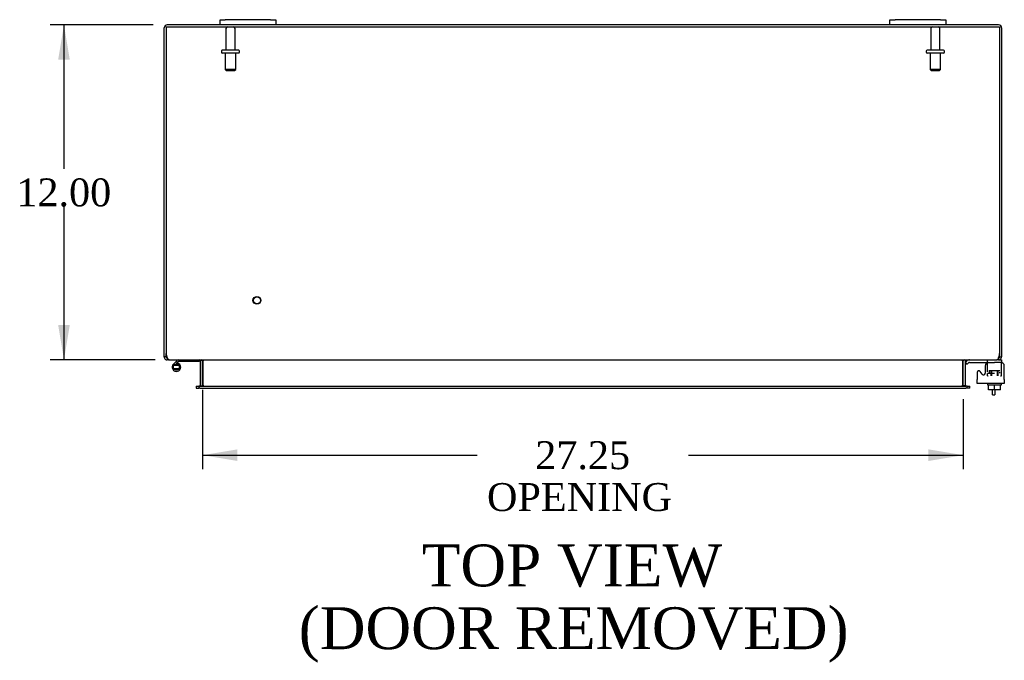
# Model space of a CAD drawing. Header units: inches. Extents: x 15 to 236, y 11 to 157.
# Tile 4 of 9: x 65 to 100, y 117 to 140. Entities that reach past the tile are written whole.
import ezdxf
from ezdxf.enums import TextEntityAlignment as Align

# ---------------------------------------------------------------- set-up
doc = ezdxf.new("R2010")
doc.units = ezdxf.units.IN
doc.header["$MEASUREMENT"] = 0
for name, color, linetype in [('COM40153-1', 7, 'CONTINUOUS'), ('COM42667', 7, 'CONTINUOUS'), ('COM42780', 7, 'CONTINUOUS'), ('COM48494', 7, 'CONTINUOUS'), ('COM48514', 7, 'CONTINUOUS'), ('DEFAULT', 7, 'CONTINUOUS'), ('FET07710', 7, 'CONTINUOUS'), ('HNG10620-38B', 7, 'CONTINUOUS'), ('HNG10620-38P', 7, 'CONTINUOUS'), ('SCC19011', 7, 'CONTINUOUS'), ('STD21878', 7, 'CONTINUOUS'), ('STD26094', 7, 'CONTINUOUS'), ('WAF25035', 7, 'CONTINUOUS')]:
    doc.layers.add(name, color=color, linetype=linetype)
doc.styles.add('SEACAD_TIMES_NEW_ROMAN', font='times.ttf')

# ---------------------------------------------------------------- blocks, each defined once
blk = doc.blocks.new('GDIMGGROUP18')
at = {"layer": 'DEFAULT', "linetype": 'Continuous'}
for points in [[(66.174, 138.505), (66.591, 138.505), (66.383, 139.755)], [(66.174, 129.005), (66.383, 127.755), (66.591, 129.005)]]:
    blk.add_hatch(color=136, dxfattribs=at).paths.add_polyline_path(points)
at = {"layer": 'DEFAULT', "color": 136, "linetype": 'Continuous'}
for p, q in [((69.58, 139.755), (65.883, 139.755)), ((66.383, 139.755), (66.383, 134.605)), ((66.383, 133.255), (66.383, 127.755)), ((69.649, 127.755), (65.883, 127.755))]:
    blk.add_line(p, q, dxfattribs=at)
at = {"layer": 'DEFAULT', "color": 136, "linetype": 'Continuous', "style": 'SEACAD_TIMES_NEW_ROMAN'}
blk.add_text('12.00', height=1, dxfattribs=at).set_placement((64.677, 134.255), align=Align.TOP_LEFT)
blk = doc.blocks.new('GDIMGGROUP19')
at = {"layer": 'DEFAULT', "linetype": 'Continuous'}
for points in [[(72.597, 124.133), (72.597, 124.549), (71.347, 124.341)], [(97.347, 124.133), (98.597, 124.341), (97.347, 124.549)]]:
    blk.add_hatch(color=136, dxfattribs=at).paths.add_polyline_path(points)
at = {"layer": 'DEFAULT', "color": 136, "linetype": 'Continuous'}
for p, q in [((71.347, 126.681), (71.347, 123.841)), ((98.597, 126.35), (98.597, 123.841)), ((71.347, 124.341), (81.186, 124.341)), ((88.758, 124.341), (98.597, 124.341))]:
    blk.add_line(p, q, dxfattribs=at)
at = {"layer": 'DEFAULT', "color": 136, "linetype": 'Continuous', "style": 'SEACAD_TIMES_NEW_ROMAN'}
for s, p in [('27.25', (83.265, 124.841)), ('OPENING ', (81.536, 123.341))]:
    blk.add_text(s, height=1, dxfattribs=at).set_placement(p, align=Align.TOP_LEFT)

msp = doc.modelspace()

# ---------------------------------------------------------------- linework, layer by layer
at = {"layer": 'COM40153-1', "color": 7}
for p, q in [((99.65, 126.505), (99.65, 126.684)), ((99.722, 126.684), (99.722, 126.505)), ((99.65, 126.505), (99.722, 126.505))]:
    msp.add_line(p, q, dxfattribs=at)
at = {"layer": 'COM42667', "color": 7}
for p, q in [((99.271, 127.243), (99.208, 127.341)), ((99.381, 127.535), (99.381, 127.276)), ((100.067, 127.053), (100.067, 127.535)), ((99.097, 127.308), (99.097, 127.053)), ((99.097, 126.91), (99.097, 127.053)), ((100.067, 127.053), (100.067, 126.91)), ((100.067, 126.91), (99.097, 126.91))]:
    msp.add_line(p, q, dxfattribs=at)
for centre, radius, start, end in [((99.157, 127.308), 0.06, 32.8455, 180), ((99.506, 127.535), 0.125, 90, 180), ((99.942, 127.535), 0.125, 0, 90), ((99.321, 127.276), 0.06, 212.8455, 0)]:
    msp.add_arc(centre, radius, start, end, dxfattribs=at)
at = {"layer": 'COM42780', "color": 7}
for p, q in [((98.669, 127.663), (98.719, 127.713)), ((99.468, 127.615), (99.468, 127.74)), ((99.864, 127.755), (99.968, 127.755)), ((99.968, 127.755), (99.968, 127.66)), ((98.669, 127.663), (98.736, 127.596)), ((98.736, 127.596), (98.786, 127.646)), ((98.82, 127.66), (99.718, 127.66)), ((98.854, 127.661), (98.854, 127.66)), ((98.854, 127.661), (98.913, 127.661)), ((98.913, 127.661), (98.913, 127.66)), ((98.913, 127.661), (98.942, 127.661)), ((98.942, 127.661), (98.942, 127.66)), ((98.942, 127.661), (99.104, 127.661)), ((99.054, 127.661), (99.054, 127.66)), ((99.104, 127.661), (99.104, 127.66)), ((99.523, 127.373), (99.913, 127.373)), ((99.523, 127.373), (99.523, 127.294)), ((99.593, 127.183), (99.593, 127.373)), ((99.612, 127.373), (99.612, 127.183)), ((99.968, 127.66), (99.718, 127.66)), ((99.825, 127.183), (99.825, 127.373)), ((99.843, 127.183), (99.843, 127.373)), ((99.968, 127.658), (99.968, 127.66)), ((99.968, 127.613), (99.968, 127.66)), ((99.968, 127.324), (99.968, 127.613)), ((99.468, 127.278), (99.718, 127.278)), ((99.468, 127.183), (99.468, 127.27)), ((99.468, 127.183), (99.484, 127.183)), ((99.913, 127.278), (99.913, 127.317)), ((99.928, 127.183), (99.968, 127.183)), ((99.968, 127.183), (99.968, 127.324))]:
    msp.add_line(p, q, dxfattribs=at)
for radius in [0.143, 0.048]:
    msp.add_arc((98.82, 127.612), radius, 90, 135, dxfattribs=at)
msp.add_ellipse((99.218, 126.655), major_axis=(0, 14.322), ratio=0.017455, start_param=-1.524085, end_param=-1.503851, dxfattribs=at)
msp.add_open_spline([(99.465, 127.652), (99.465, 127.654), (99.464, 127.656), (99.463, 127.659), (99.461, 127.66), (99.46, 127.66)], degree=3, knots=[0.6179659, 0.6179659, 0.6179659, 0.6179659, 0.75, 0.75, 1, 1, 1, 1], dxfattribs=at)
at = {"layer": 'COM48494', "color": 7}
for p, q in [((71.972, 139.755), (70.08, 139.755)), ((95.972, 139.755), (73.972, 139.755)), ((99.864, 139.755), (97.972, 139.755)), ((69.972, 127.981), (69.972, 139.647)), ((99.972, 139.647), (99.972, 127.981)), ((69.972, 127.863), (69.972, 127.981)), ((70.044, 127.863), (69.972, 127.863)), ((70.044, 127.863), (70.044, 127.981)), ((70.08, 127.827), (70.06, 127.833)), ((70.08, 127.827), (70.08, 127.755)), ((70.149, 127.755), (70.08, 127.755)), ((71.273, 127.729), (71.336, 127.748)), ((71.275, 126.85), (71.275, 127.719)), ((71.347, 126.85), (71.347, 127.719)), ((98.597, 126.85), (98.597, 127.719)), ((98.67, 127.729), (98.608, 127.748)), ((98.669, 127.719), (98.669, 126.85)), ((99.864, 127.755), (99.794, 127.755)), ((99.864, 127.827), (99.883, 127.833)), ((99.864, 127.827), (99.864, 127.755)), ((99.9, 127.981), (99.9, 127.863)), ((99.9, 127.863), (99.972, 127.863)), ((99.972, 127.981), (99.972, 127.863)), ((71.117, 126.814), (71.117, 126.742)), ((71.117, 126.814), (71.187, 126.814)), ((71.117, 126.742), (71.187, 126.742)), ((71.187, 126.814), (71.211, 126.814)), ((71.187, 126.742), (71.211, 126.742)), ((71.272, 126.838), (71.323, 126.82)), ((98.671, 126.838), (98.62, 126.82)), ((98.732, 126.814), (98.756, 126.814)), ((98.756, 126.742), (98.732, 126.742)), ((98.756, 126.814), (98.827, 126.814)), ((98.827, 126.742), (98.756, 126.742)), ((98.827, 126.742), (98.827, 126.814))]:
    msp.add_line(p, q, dxfattribs=at)
for centre, radius, start, end in [((70.08, 139.647), 0.108, 90, 180), ((99.864, 139.647), 0.108, 0, 90), ((70.08, 127.863), 0.108, 180, 237.3569), ((70.08, 127.864), 0.109, 237.4482, 269.9087), ((70.08, 127.863), 0.036, 180, 237.3569), ((71.239, 127.719), 0.036, 16.2206, 89.9999), ((71.239, 127.719), 0.036, 0, 16.2205), ((71.239, 127.719), 0.108, 0, 16.2205), ((98.705, 127.719), 0.108, 163.7795, 180), ((98.705, 127.719), 0.036, 163.7795, 180), ((98.705, 127.719), 0.036, 90.0001, 163.7794), ((99.864, 127.863), 0.108, 270, 302.6431), ((99.864, 127.863), 0.036, 302.6431, 0), ((99.864, 127.863), 0.108, 302.6431, 0), ((71.239, 126.85), 0.036, 270.0001, 340.2178), ((71.239, 126.85), 0.036, 340.2179, 0), ((71.239, 126.85), 0.108, 347.0013, 0), ((98.705, 126.85), 0.108, 180, 192.9987), ((98.705, 126.85), 0.036, 180, 199.7821), ((98.705, 126.85), 0.036, 199.7822, 269.9999)]:
    msp.add_arc(centre, radius, start, end, dxfattribs=at)
at = {"layer": 'COM48514', "color": 7}
for p, q in [((70.044, 139.683), (99.9, 139.683)), ((70.044, 139.683), (70.044, 127.981)), ((99.9, 139.683), (99.9, 127.981)), ((70.149, 127.755), (99.794, 127.755)), ((71.371, 127.729), (71.371, 127.719)), ((71.371, 126.85), (71.371, 127.719)), ((98.572, 127.719), (98.572, 127.729)), ((98.572, 127.719), (98.572, 126.85)), ((71.251, 126.814), (71.211, 126.814)), ((71.211, 126.814), (71.211, 126.742)), ((71.251, 126.742), (71.211, 126.742)), ((71.251, 126.814), (98.692, 126.814)), ((71.251, 126.742), (98.692, 126.742)), ((71.371, 126.85), (71.371, 126.838)), ((98.572, 126.838), (98.572, 126.85)), ((98.732, 126.814), (98.692, 126.814)), ((98.732, 126.742), (98.692, 126.742)), ((98.732, 126.742), (98.732, 126.814))]:
    msp.add_line(p, q, dxfattribs=at)
for centre, radius, start, end in [((70.294, 127.981), 0.25, 180, 208.1546), ((70.287, 127.909), 0.219, 191.9345, 218.5283), ((70.153, 127.803), 0.0474, 219.5351, 265.4044), ((71.289, 127.612), 0.144, 54.8335, 86.5117), ((98.654, 127.612), 0.144, 93.4883, 125.1665), ((99.791, 127.803), 0.0474, 274.5956, 320.4649), ((99.656, 127.909), 0.219, 321.4717, 348.0655), ((99.65, 127.981), 0.25, 331.8454, 0), ((71.279, 127.004), 0.19, 272.3178, 299.1088), ((98.664, 127.004), 0.19, 240.8912, 267.6822)]:
    msp.add_arc(centre, radius, start, end, dxfattribs=at)
at = {"layer": 'FET07710', "color": 7}
for p, q in [((71.972, 139.942), (72.159, 139.942)), ((71.972, 139.755), (71.972, 139.942)), ((72.159, 139.755), (71.972, 139.755)), ((73.784, 139.942), (72.159, 139.942)), ((73.784, 139.755), (72.159, 139.755)), ((73.784, 139.942), (73.972, 139.942)), ((73.972, 139.755), (73.784, 139.755)), ((73.972, 139.942), (73.972, 139.755)), ((95.972, 139.942), (96.159, 139.942)), ((95.972, 139.755), (95.972, 139.942)), ((96.159, 139.755), (95.972, 139.755)), ((97.784, 139.942), (96.159, 139.942)), ((97.784, 139.755), (96.159, 139.755)), ((97.784, 139.942), (97.972, 139.942)), ((97.972, 139.755), (97.784, 139.755)), ((97.972, 139.942), (97.972, 139.755))]:
    msp.add_line(p, q, dxfattribs=at)
at = {"layer": 'HNG10620-38B', "color": 7}
for p, q in [((70.411, 127.712), (70.302, 127.603)), ((70.428, 127.729), (70.411, 127.712)), ((70.411, 127.712), (70.453, 127.669)), ((70.471, 127.687), (70.453, 127.669)), ((71.227, 127.695), (70.491, 127.695)), ((71.227, 127.755), (71.227, 127.695)), ((70.453, 127.669), (70.367, 127.583)), ((70.456, 127.641), (70.438, 127.584))]:
    msp.add_line(p, q, dxfattribs=at)
for centre, radius, start, end in [((70.491, 127.666), 0.089, 90, 135), ((70.491, 127.666), 0.029, 90, 135), ((70.411, 127.494), 0.154, 135, 72.8181)]:
    msp.add_arc(centre, radius, start, end, dxfattribs=at)
at = {"layer": 'HNG10620-38P', "color": 7}
for p, q in [((70.296, 127.559), (70.296, 127.429)), ((70.526, 127.559), (70.296, 127.559)), ((70.526, 127.429), (70.296, 127.429)), ((70.526, 127.429), (70.526, 127.559))]:
    msp.add_line(p, q, dxfattribs=at)
for centre, start, end in [((70.415, 127.326), 90.9722, 117.1004), ((70.415, 127.663), 242.9006, 269.0262), ((70.406, 127.326), 62.9012, 89.0261), ((70.406, 127.663), 270.9722, 297.1006)]:
    msp.add_arc(centre, 0.262, start, end, dxfattribs=at)
at = {"layer": 'SCC19011', "color": 7}
for p, q in [((99.503, 126.684), (99.503, 126.865)), ((99.718, 126.684), (99.503, 126.684)), ((99.718, 126.684), (99.718, 126.865)), ((99.933, 126.684), (99.718, 126.684)), ((99.933, 126.684), (99.933, 126.865))]:
    msp.add_line(p, q, dxfattribs=at)
at = {"layer": 'STD21878', "color": 7}
for radius in [0.141, 0.125]:
    msp.add_circle((73.294, 129.887), radius, dxfattribs=at)
at = {"layer": 'STD26094', "color": 7}
for p, q in [((72.182, 139.623), (72.182, 138.846)), ((72.512, 138.846), (72.512, 139.623)), ((97.432, 139.623), (97.432, 138.846)), ((97.762, 138.846), (97.762, 139.623)), ((72.022, 138.816), (72.022, 138.776)), ((72.642, 138.846), (72.052, 138.846)), ((72.642, 138.746), (72.052, 138.746)), ((72.159, 138.746), (72.159, 138.159)), ((72.534, 138.159), (72.534, 138.746)), ((72.672, 138.776), (72.672, 138.816)), ((97.272, 138.816), (97.272, 138.776)), ((97.892, 138.846), (97.302, 138.846)), ((97.892, 138.746), (97.302, 138.746)), ((97.409, 138.746), (97.409, 138.159)), ((97.784, 138.159), (97.784, 138.746)), ((97.922, 138.776), (97.922, 138.816)), ((72.534, 138.159), (72.159, 138.159)), ((72.159, 138.159), (72.197, 138.121)), ((72.197, 138.121), (72.497, 138.121)), ((72.497, 138.121), (72.534, 138.159)), ((97.784, 138.159), (97.409, 138.159)), ((97.409, 138.159), (97.447, 138.121)), ((97.447, 138.121), (97.747, 138.121)), ((97.747, 138.121), (97.784, 138.159))]:
    msp.add_line(p, q, dxfattribs=at)
for centre, radius, start, end in [((72.242, 139.623), 0.06, 90, 180), ((72.452, 139.623), 0.06, 0, 90), ((97.492, 139.623), 0.06, 90, 180), ((97.702, 139.623), 0.06, 0, 90), ((72.052, 138.816), 0.03, 90, 180), ((72.052, 138.776), 0.03, 180, 270), ((72.642, 138.816), 0.03, 0, 90), ((72.642, 138.776), 0.03, 270, 0), ((97.302, 138.816), 0.03, 90, 180), ((97.302, 138.776), 0.03, 180, 270), ((97.892, 138.816), 0.03, 0, 90), ((97.892, 138.776), 0.03, 270, 0)]:
    msp.add_arc(centre, radius, start, end, dxfattribs=at)
at = {"layer": 'WAF25035', "color": 7}
for p, q in [((99.468, 126.91), (99.468, 126.865)), ((99.468, 126.865), (99.968, 126.865)), ((99.968, 126.865), (99.968, 126.91))]:
    msp.add_line(p, q, dxfattribs=at)

# ---------------------------------------------------------------- block references
at = {"layer": 'DEFAULT', "color": 7}
for name in ['GDIMGGROUP18', 'GDIMGGROUP19']:
    msp.add_blockref(name, (0, 0), dxfattribs=at)

# ---------------------------------------------------------------- texts
at = {"layer": 'DEFAULT', "color": 7, "style": 'SEACAD_TIMES_NEW_ROMAN'}
for s, p in [('TOP VIEW', (79.2, 121.142)), ('(DOOR REMOVED)', (74.792, 118.892))]:
    msp.add_text(s, height=1.5, dxfattribs=at).set_placement(p, align=Align.TOP_LEFT)

doc.saveas('drawing.dxf')
